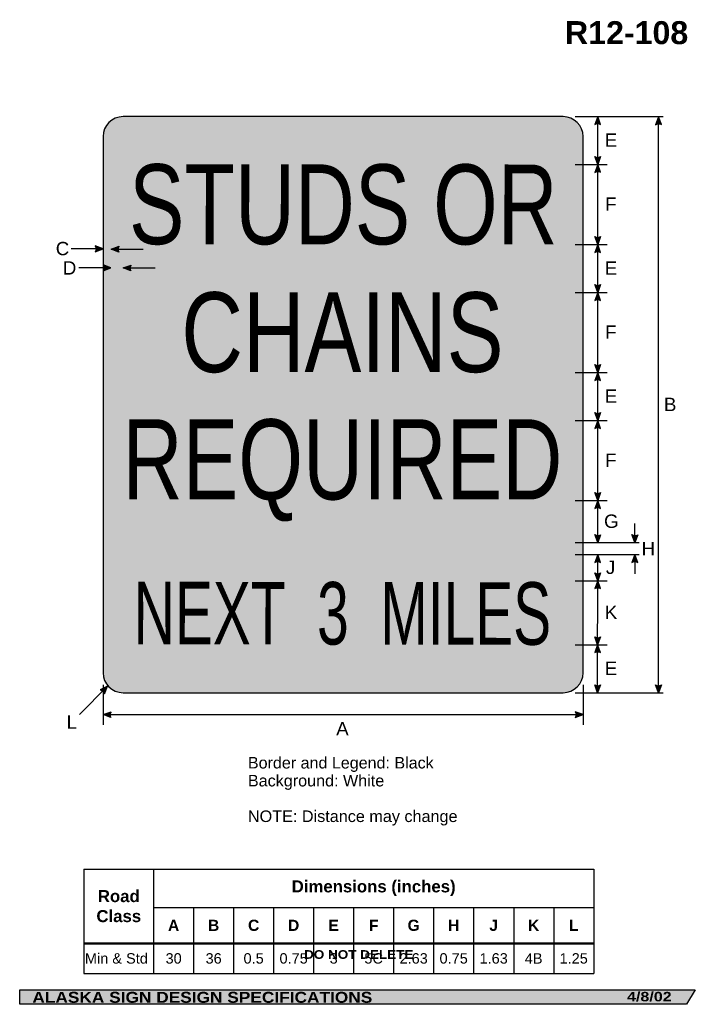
# Model space of a CAD drawing. Header units: feet. Extents: x 3.7 to 45.9, y 0.2 to 61.7.
import ezdxf
from ezdxf.enums import TextEntityAlignment as Align

# ---------------------------------------------------------------- set-up
doc = ezdxf.new("R2010")
doc.units = ezdxf.units.FT
doc.header["$MEASUREMENT"] = 0
doc.layers.add('Sign', color=7, linetype='Continuous')
doc.styles.add('ARIAL', font='arial.ttf')
doc.styles.add('ARIAL B', font='arialbd.ttf')
doc.styles.add('ARIAL BLACK B', font='ariblk.ttf')
doc.styles.add('ARIAL BLACK BI', font='ariblk.ttf')
doc.styles.add('FHWA SERIES B2000EX', font='txt')
doc.styles.add('FHWA SERIES C2000EX', font='txt')

# ---------------------------------------------------------------- blocks, each defined once
blk = doc.blocks.new('*T2')
at = {"color": 0, "linetype": 'ByBlock', "lineweight": -2, "transparency": 16777216}
for p, q in [((0, 0), (31.85556261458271, 0)), ((0, 0), (0, -6.531655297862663)), ((4.355562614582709, 0), (4.355562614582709, -6.531655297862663)), ((31.85556261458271, 0), (31.85556261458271, -6.531655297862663)), ((4.355562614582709, -2.393777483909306), (31.85556261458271, -2.393777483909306)), ((6.855562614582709, -2.393777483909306), (6.855562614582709, -6.531655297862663)), ((9.35556261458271, -2.393777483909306), (9.35556261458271, -6.531655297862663)), ((11.85556261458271, -2.393777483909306), (11.85556261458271, -6.531655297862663)), ((14.35556261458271, -2.393777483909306), (14.35556261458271, -6.531655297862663)), ((16.85556261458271, -2.393777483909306), (16.85556261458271, -6.531655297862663)), ((19.35556261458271, -2.393777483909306), (19.35556261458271, -6.531655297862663)), ((21.85556261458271, -2.393777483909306), (21.85556261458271, -6.531655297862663)), ((24.35556261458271, -2.393777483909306), (24.35556261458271, -6.531655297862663)), ((26.85556261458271, -2.393777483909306), (26.85556261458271, -6.531655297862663)), ((29.35556261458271, -2.393777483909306), (29.35556261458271, -6.531655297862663)), ((0, -4.645068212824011), (31.85556261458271, -4.645068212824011)), ((0, -6.531655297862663), (31.85556261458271, -6.531655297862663))]:
    blk.add_line(p, q, dxfattribs=at)
at = {"color": 18, "transparency": 16777216}
for s, insert, char_height, width, attachment_point, style in [('Road Class', (2.177781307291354, -2.322534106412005), 0.75, 4.235562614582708, 5, 'ARIAL B'), ('Dimensions (inches)', (18.10556261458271, -1.196888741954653), 0.75, 27.38, 5, 'ARIAL B'), ('C', (10.60556261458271, -3.519422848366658), 0.7, 2.379999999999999, 5, 'ARIAL B'), ('G', (20.60556261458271, -3.519422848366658), 0.7, 2.379999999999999, 5, 'ARIAL B'), ('A', (5.605562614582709, -3.519422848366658), 0.7, 2.379999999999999, 5, 'ARIAL B'), ('B', (8.105562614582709, -3.519422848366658), 0.7, 2.379999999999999, 5, 'ARIAL B'), ('D', (13.10556261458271, -3.519422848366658), 0.7, 2.379999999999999, 5, 'ARIAL B'), ('E', (15.60556261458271, -3.519422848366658), 0.7, 2.379999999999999, 5, 'ARIAL B'), ('F', (18.10556261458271, -3.519422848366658), 0.7, 2.379999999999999, 5, 'ARIAL B'), ('H', (23.10556261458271, -3.519422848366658), 0.7, 2.379999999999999, 5, 'ARIAL B'), ('J', (25.60556261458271, -3.519422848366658), 0.7, 2.379999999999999, 5, 'ARIAL B'), ('K', (28.10556261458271, -3.519422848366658), 0.7, 2.379999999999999, 5, 'ARIAL B'), ('L', (30.60556261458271, -3.519422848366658), 0.7, 2.379999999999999, 5, 'ARIAL B'), ('Min & Std', (0.0599999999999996, -5.588361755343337), 0.65, 4.235562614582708, 4, 'ARIAL'), ('30', (5.605562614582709, -5.588361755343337), 0.65, 2.379999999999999, 5, 'ARIAL'), ('36', (8.105562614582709, -5.588361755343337), 0.65, 2.379999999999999, 5, 'ARIAL'), ('0.5', (10.60556261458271, -5.588361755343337), 0.65, 2.379999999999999, 5, 'ARIAL'), ('0.75', (13.10556261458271, -5.588361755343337), 0.65, 2.379999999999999, 5, 'ARIAL'), ('3', (15.60556261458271, -5.588361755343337), 0.65, 2.379999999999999, 5, 'ARIAL'), ('5C', (18.10556261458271, -5.588361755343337), 0.65, 2.379999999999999, 5, 'ARIAL'), ('2.63', (20.60556261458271, -5.588361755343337), 0.65, 2.379999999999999, 5, 'ARIAL'), ('0.75', (23.10556261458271, -5.588361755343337), 0.65, 2.379999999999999, 5, 'ARIAL'), ('1.63', (25.60556261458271, -5.588361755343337), 0.65, 2.379999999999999, 5, 'ARIAL'), ('4B', (28.10556261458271, -5.588361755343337), 0.65, 2.379999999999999, 5, 'ARIAL'), ('1.25', (30.60556261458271, -5.588361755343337), 0.65, 2.379999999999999, 5, 'ARIAL')]:
    blk.add_mtext(s, dxfattribs=dict(at, insert=insert, char_height=char_height, width=width, attachment_point=attachment_point, style=style))

msp = doc.modelspace()

# ---------------------------------------------------------------- hatches: boundary and pattern name
h = msp.add_hatch(color=256)
h.dxf.hatch_style = 1
edge = h.paths.add_edge_path()
edge.add_line((40.00587074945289, 55.14914409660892), (39.82031251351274, 55.6415206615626))
edge.add_line((39.82031251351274, 55.6415206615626), (39.6360359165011, 55.14497698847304))
edge.add_arc((39.8240201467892, 54.87487788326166), 0.3290768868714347, 56.45386549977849, 124.83723844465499, ccw=False)
h = msp.add_hatch(color=256)
h.dxf.hatch_style = 1
edge = h.paths.add_edge_path()
edge.add_line((43.80400182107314, 55.14304660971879), (43.618443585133, 55.63542317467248))
edge.add_line((43.618443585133, 55.63542317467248), (43.43416698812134, 55.13887950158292))
edge.add_arc((43.62215121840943, 54.86878039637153), 0.3290768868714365, 56.453865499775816, 124.83723844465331, ccw=False)
h = msp.add_hatch(color=256)
h.dxf.hatch_style = 1
edge = h.paths.add_edge_path()
edge.add_line((40.0055901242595, 53.14671980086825), (39.82003188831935, 52.65434323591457))
edge.add_line((39.82003188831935, 52.65434323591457), (39.63575529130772, 53.15088690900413))
edge.add_arc((39.8237395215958, 53.4209860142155), 0.3290768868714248, 235.1627615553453, 303.5461345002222)
h = msp.add_hatch(color=256)
h.dxf.hatch_style = 1
edge = h.paths.add_edge_path()
edge.add_line((40.00576272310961, 52.16243174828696), (39.82020448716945, 52.65480831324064))
edge.add_line((39.82020448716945, 52.65480831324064), (39.63592789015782, 52.15826464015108))
edge.add_arc((39.82391212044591, 51.8881655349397), 0.3290768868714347, 56.45386549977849, 124.83723844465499, ccw=False)
h = msp.add_hatch(color=256)
h.dxf.hatch_style = 1
edge = h.paths.add_edge_path()
edge.add_line((40.00558185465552, 48.14653384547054), (39.8200236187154, 47.65415728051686))
edge.add_line((39.8200236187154, 47.65415728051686), (39.63574702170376, 48.15070095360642))
edge.add_arc((39.82373125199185, 48.42080005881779), 0.3290768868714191, 235.1627615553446, 303.5461345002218)
h = msp.add_hatch(color=256)
h.dxf.hatch_style = 1
edge = h.paths.add_edge_path()
edge.add_line((8.417310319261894, 47.19054745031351), (8.90950137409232, 47.3765971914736))
edge.add_line((8.90950137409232, 47.3765971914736), (8.412773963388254, 47.56037793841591))
edge.add_arc((8.142862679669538, 47.37212412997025), 0.3290768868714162, -33.488929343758, 34.894443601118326, ccw=False)
at = {"true_color": 0xffffff}
h = msp.add_hatch(color=7, dxfattribs=at)
h.dxf.hatch_style = 1
edge = h.paths.add_edge_path()
edge.add_line((9.901846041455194, 47.18301821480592), (9.409654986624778, 47.36906795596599))
edge.add_line((9.409654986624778, 47.36906795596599), (9.906382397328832, 47.55284870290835))
edge.add_arc((10.17629368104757, 47.36459489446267), 0.3290768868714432, 145.105556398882, 213.4889293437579)
h = msp.add_hatch(color=256)
h.dxf.hatch_style = 1
edge = h.paths.add_edge_path()
edge.add_line((40.00558185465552, 47.16178071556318), (39.8200236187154, 47.65415728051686))
edge.add_line((39.8200236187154, 47.65415728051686), (39.63574702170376, 47.15761360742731))
edge.add_arc((39.82373125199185, 46.88751450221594), 0.3290768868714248, 56.4538654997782, 124.8372384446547, ccw=False)
h = msp.add_hatch(color=256)
h.dxf.hatch_style = 1
edge = h.paths.add_edge_path()
edge.add_line((8.91323216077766, 46.01016665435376), (9.405423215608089, 46.19621639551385))
edge.add_line((9.405423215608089, 46.19621639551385), (8.90869580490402, 46.37999714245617))
edge.add_arc((8.638784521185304, 46.1917433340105), 0.3290768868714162, -33.488929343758, 34.894443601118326, ccw=False)
h = msp.add_hatch(color=256)
h.dxf.hatch_style = 1
edge = h.paths.add_edge_path()
edge.add_line((10.65281902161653, 45.99941146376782), (10.16062796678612, 46.1854612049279))
edge.add_line((10.16062796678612, 46.1854612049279), (10.65735537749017, 46.36924195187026))
edge.add_arc((10.9272666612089, 46.18098814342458), 0.3290768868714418, 145.1055563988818, 213.4889293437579)
h = msp.add_hatch(color=256)
h.dxf.hatch_style = 1
edge = h.paths.add_edge_path()
edge.add_line((40.00547334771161, 45.14653385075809), (39.81991511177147, 44.65415728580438))
edge.add_line((39.81991511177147, 44.65415728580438), (39.63563851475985, 45.15070095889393))
edge.add_arc((39.82362274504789, 45.42080006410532), 0.3290768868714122, 235.1627615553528, 303.5461345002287)
h = msp.add_hatch(color=256)
h.dxf.hatch_style = 1
edge = h.paths.add_edge_path()
edge.add_line((40.00547334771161, 44.16178072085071), (39.81991511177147, 44.65415728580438))
edge.add_line((39.81991511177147, 44.65415728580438), (39.63563851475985, 44.15761361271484))
edge.add_arc((39.82362274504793, 43.88751450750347), 0.3290768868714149, 56.45386549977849, 124.83723844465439, ccw=False)
h = msp.add_hatch(color=256)
h.dxf.hatch_style = 1
edge = h.paths.add_edge_path()
edge.add_line((40.0052925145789, 40.14685938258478), (39.81973427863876, 39.6544828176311))
edge.add_line((39.81973427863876, 39.6544828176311), (39.63545768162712, 40.15102649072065))
edge.add_arc((39.8234419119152, 40.42112559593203), 0.3290768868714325, 235.1627615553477, 303.5461345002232)
h = msp.add_hatch(color=256)
h.dxf.hatch_style = 1
edge = h.paths.add_edge_path()
edge.add_line((40.0052925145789, 39.16210625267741), (39.81973427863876, 39.65448281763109))
edge.add_line((39.81973427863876, 39.65448281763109), (39.63545768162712, 39.15793914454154))
edge.add_arc((39.8234419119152, 38.88784003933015), 0.3290768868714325, 56.45386549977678, 124.83723844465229, ccw=False)
h = msp.add_hatch(color=256)
h.dxf.hatch_style = 1
edge = h.paths.add_edge_path()
edge.add_line((40.00543857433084, 37.14653386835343), (39.81988033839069, 36.65415730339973))
edge.add_line((39.81988033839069, 36.65415730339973), (39.63560374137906, 37.15070097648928))
edge.add_arc((39.82358797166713, 37.42080008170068), 0.3290768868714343, 235.1627615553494, 303.5461345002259)
h = msp.add_hatch(color=256)
h.dxf.hatch_style = 1
edge = h.paths.add_edge_path()
edge.add_line((40.00543857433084, 36.16178073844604), (39.81988033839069, 36.65415730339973))
edge.add_line((39.81988033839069, 36.65415730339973), (39.63560374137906, 36.15761363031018))
edge.add_arc((39.82358797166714, 35.88751452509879), 0.3290768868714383, 56.453865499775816, 124.8372384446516, ccw=False)
h = msp.add_hatch(color=256)
h.dxf.hatch_style = 1
edge = h.paths.add_edge_path()
edge.add_line((40.00500308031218, 32.14458075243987), (39.81944484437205, 31.65220418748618))
edge.add_line((39.81944484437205, 31.65220418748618), (39.63516824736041, 32.14874786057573))
edge.add_arc((39.82315247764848, 32.41884696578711), 0.3290768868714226, 235.162761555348, 303.5461345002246)
h = msp.add_hatch(color=256)
h.dxf.hatch_style = 1
edge = h.paths.add_edge_path()
edge.add_line((40.00500308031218, 31.15982762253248), (39.81944484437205, 31.65220418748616))
edge.add_line((39.81944484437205, 31.65220418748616), (39.63516824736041, 31.15566051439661))
edge.add_arc((39.82315247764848, 30.88556140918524), 0.3290768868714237, 56.45386549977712, 124.8372384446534, ccw=False)
h = msp.add_hatch(color=256)
h.dxf.hatch_style = 1
edge = h.paths.add_edge_path()
edge.add_line((40.00490799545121, 29.51567450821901), (39.81934975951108, 29.02329794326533))
edge.add_line((39.81934975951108, 29.02329794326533), (39.63507316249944, 29.51984161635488))
edge.add_arc((39.82305739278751, 29.78994072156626), 0.3290768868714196, 235.1627615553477, 303.5461345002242)
h = msp.add_hatch(color=256)
h.dxf.hatch_style = 1
edge = h.paths.add_edge_path()
edge.add_line((42.32796710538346, 29.51567450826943), (42.14240886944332, 29.02329794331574))
edge.add_line((42.14240886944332, 29.02329794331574), (41.95813227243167, 29.51984161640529))
edge.add_arc((42.14611650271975, 29.78994072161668), 0.3290768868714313, 235.1627615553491, 303.5461345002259)
h = msp.add_hatch(color=256)
h.dxf.hatch_style = 1
edge = h.paths.add_edge_path()
edge.add_line((40.00488084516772, 27.78027033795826), (39.81932260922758, 28.27264690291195))
edge.add_line((39.81932260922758, 28.27264690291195), (39.63504601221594, 27.7761032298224))
edge.add_arc((39.82303024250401, 27.50600412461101), 0.3290768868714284, 56.45386549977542, 124.83723844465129, ccw=False)
h = msp.add_hatch(color=256)
h.dxf.hatch_style = 1
edge = h.paths.add_edge_path()
edge.add_line((42.32275877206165, 27.77831721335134), (42.1372005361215, 28.27069377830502))
edge.add_line((42.1372005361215, 28.27069377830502), (41.95292393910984, 27.77415010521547))
edge.add_arc((42.14090816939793, 27.50405100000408), 0.3290768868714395, 56.453865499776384, 124.837238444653, ccw=False)
h = msp.add_hatch(color=256)
h.dxf.hatch_style = 1
edge = h.paths.add_edge_path()
edge.add_line((40.00482189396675, 27.13514065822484), (39.8192636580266, 26.64276409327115))
edge.add_line((39.8192636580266, 26.64276409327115), (39.63498706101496, 27.1393077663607))
edge.add_arc((39.82297129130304, 27.40940687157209), 0.3290768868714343, 235.1627615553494, 303.5461345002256)
h = msp.add_hatch(color=256)
h.dxf.hatch_style = 1
edge = h.paths.add_edge_path()
edge.add_line((40.00482189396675, 26.15038752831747), (39.8192636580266, 26.64276409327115))
edge.add_line((39.8192636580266, 26.64276409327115), (39.63498706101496, 26.1462204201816))
edge.add_arc((39.82297129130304, 25.87612131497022), 0.3290768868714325, 56.453865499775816, 124.83723844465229, ccw=False)
h = msp.add_hatch(color=256)
h.dxf.hatch_style = 1
edge = h.paths.add_edge_path()
edge.add_line((40.00467718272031, 23.13416410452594), (39.81911894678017, 22.64178753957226))
edge.add_line((39.81911894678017, 22.64178753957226), (39.63484234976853, 23.13833121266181))
edge.add_arc((39.82282658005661, 23.4084303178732), 0.3290768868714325, 235.1627615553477, 303.5461345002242)
h = msp.add_hatch(color=256)
h.dxf.hatch_style = 1
edge = h.paths.add_edge_path()
edge.add_line((40.00467718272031, 22.14941097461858), (39.81911894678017, 22.64178753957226))
edge.add_line((39.81911894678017, 22.64178753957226), (39.63484234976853, 22.14524386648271))
edge.add_arc((39.82282658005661, 21.87514476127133), 0.3290768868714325, 56.453865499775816, 124.83723844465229, ccw=False)
h = msp.add_hatch(color=256)
h.dxf.hatch_style = 1
edge = h.paths.add_edge_path()
edge.add_line((8.992245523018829, 19.56783256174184), (9.195959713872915, 20.05297900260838))
edge.add_line((9.195959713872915, 20.05297900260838), (8.720788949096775, 19.81904262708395))
edge.add_arc((8.671637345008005, 19.49365713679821), 0.3290768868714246, 13.026667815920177, 81.41004076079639, ccw=False)
h = msp.add_hatch(color=256)
h.dxf.hatch_style = 1
edge = h.paths.add_edge_path()
edge.add_line((40.00456866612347, 20.13389722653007), (39.81901043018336, 19.64152066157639))
edge.add_line((39.81901043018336, 19.64152066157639), (39.63473383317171, 20.13806433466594))
edge.add_arc((39.82271806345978, 20.40816343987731), 0.3290768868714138, 235.162761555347, 303.5461345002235)
h = msp.add_hatch(color=256)
h.dxf.hatch_style = 1
edge = h.paths.add_edge_path()
edge.add_line((43.80400182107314, 20.13389722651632), (43.618443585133, 19.64152066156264))
edge.add_line((43.618443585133, 19.64152066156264), (43.43416698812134, 20.13806433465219))
edge.add_arc((43.62215121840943, 20.40816343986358), 0.3290768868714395, 235.162761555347, 303.5461345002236)
h = msp.add_hatch(color=256)
h.dxf.hatch_style = 1
edge = h.paths.add_edge_path()
edge.add_line((9.401692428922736, 18.08478360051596), (8.909501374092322, 18.27083334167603))
edge.add_line((8.909501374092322, 18.27083334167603), (9.406228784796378, 18.45461408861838))
edge.add_arc((9.676140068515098, 18.2663602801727), 0.3290768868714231, 145.105556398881, 213.4889293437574)
h = msp.add_hatch(color=256)
h.dxf.hatch_style = 1
edge = h.paths.add_edge_path()
edge.add_line((38.41405896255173, 18.08478360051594), (38.90625001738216, 18.27083334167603))
edge.add_line((38.90625001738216, 18.27083334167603), (38.4095226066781, 18.45461408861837))
edge.add_arc((38.13961132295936, 18.2663602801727), 0.3290768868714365, -33.48892934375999, 34.894443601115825, ccw=False)
at = {"layer": 'Sign', "true_color": 0xffffff}
h = msp.add_hatch(color=7, dxfattribs=at)
edge = h.paths.add_edge_path(flags=0)
edge.add_spline(control_points=[(10.15950137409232, 55.6415206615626), (10.15950137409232, 55.6415206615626), (37.65950137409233, 55.6415206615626), (37.65950137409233, 55.6415206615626), (38.34939515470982, 55.6415206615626), (38.90950137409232, 55.0814144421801), (38.90950137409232, 54.3915206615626), (38.90950137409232, 54.3915206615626), (38.90950137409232, 20.89152066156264), (38.90950137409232, 20.89152066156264), (38.90950137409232, 20.20162688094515), (38.34939515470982, 19.64152066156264), (37.65950137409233, 19.64152066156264), (37.65950137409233, 19.64152066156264), (10.15950137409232, 19.64152066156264), (10.15950137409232, 19.64152066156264), (9.469607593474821, 19.64152066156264), (8.90950137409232, 20.20162688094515), (8.90950137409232, 20.89152066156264), (8.90950137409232, 20.89152066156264), (8.90950137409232, 54.3915206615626), (8.90950137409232, 54.3915206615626), (8.90950137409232, 55.0814144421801), (9.469607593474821, 55.6415206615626), (10.15950137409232, 55.6415206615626)], knot_values=[0, 0, 0, 0, 1, 1, 1, 2, 2, 2, 3, 3, 3, 4, 4, 4, 5, 5, 5, 6, 6, 6, 7, 7, 7, 8, 8, 8, 8], degree=3, periodic=0)
at = {"layer": 'Sign', "true_color": 0x000000}
h = msp.add_hatch(color=18, dxfattribs=at)
edge = h.paths.add_edge_path(flags=0)
edge.add_spline(control_points=[(10.40950137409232, 55.1415206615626), (10.40950137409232, 55.1415206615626), (37.40950137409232, 55.1415206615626), (37.40950137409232, 55.1415206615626), (37.96141639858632, 55.1415206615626), (38.40950137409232, 54.6934356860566), (38.40950137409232, 54.1415206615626), (38.40950137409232, 54.1415206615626), (38.40950137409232, 21.14152066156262), (38.40950137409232, 21.14152066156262), (38.40950137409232, 20.58960563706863), (37.96141639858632, 20.14152066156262), (37.40950137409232, 20.14152066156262), (37.40950137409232, 20.14152066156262), (10.40950137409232, 20.14152066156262), (10.40950137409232, 20.14152066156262), (9.857586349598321, 20.14152066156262), (9.40950137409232, 20.58960563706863), (9.40950137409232, 21.14152066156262), (9.40950137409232, 21.14152066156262), (9.40950137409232, 54.1415206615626), (9.40950137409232, 54.1415206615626), (9.40950137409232, 54.6934356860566), (9.857586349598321, 55.1415206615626), (10.40950137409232, 55.1415206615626)], knot_values=[0, 0, 0, 0, 1, 1, 1, 2, 2, 2, 3, 3, 3, 4, 4, 4, 5, 5, 5, 6, 6, 6, 7, 7, 7, 8, 8, 8, 8], degree=3, periodic=0)
at = {"layer": 'Sign', "true_color": 0xffffff}
h = msp.add_hatch(color=7, dxfattribs=at)
edge = h.paths.add_edge_path(flags=0)
edge.add_spline(control_points=[(10.85950137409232, 54.3915206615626), (10.85950137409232, 54.3915206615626), (36.95950137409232, 54.3915206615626), (36.95950137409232, 54.3915206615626), (37.34584189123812, 54.3915206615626), (37.65950137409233, 54.07786117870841), (37.65950137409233, 53.6915206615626), (37.65950137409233, 53.6915206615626), (37.65950137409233, 21.59152066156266), (37.65950137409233, 21.59152066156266), (37.65950137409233, 21.20518014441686), (37.34584189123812, 20.89152066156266), (36.95950137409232, 20.89152066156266), (36.95950137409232, 20.89152066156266), (10.85950137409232, 20.89152066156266), (10.85950137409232, 20.89152066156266), (10.47316085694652, 20.89152066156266), (10.15950137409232, 21.20518014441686), (10.15950137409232, 21.59152066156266), (10.15950137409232, 21.59152066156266), (10.15950137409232, 53.6915206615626), (10.15950137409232, 53.6915206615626), (10.15950137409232, 54.07786117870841), (10.47316085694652, 54.3915206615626), (10.85950137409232, 54.3915206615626)], knot_values=[0, 0, 0, 0, 1, 1, 1, 2, 2, 2, 3, 3, 3, 4, 4, 4, 5, 5, 5, 6, 6, 6, 7, 7, 7, 8, 8, 8, 8], degree=3, periodic=0)
at = {"layer": 'Sign', "true_color": 0x000000}
for points in [[(9.880527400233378, 29.02459998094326), (37.83104819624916, 29.02459998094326), (37.83104819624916, 28.27459998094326), (9.880527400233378, 28.27459998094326)], [(3.699686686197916, 1.066867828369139), (45.92097727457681, 1.066867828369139), (45.37503178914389, 0.1671574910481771), (3.701084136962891, 0.1671574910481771)]]:
    msp.add_hatch(color=18, dxfattribs=at).paths.add_polyline_path(points, flags=0)

# ---------------------------------------------------------------- linework, layer by layer
for p, q in [((7.714131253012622, 8.620834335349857), (39.56969386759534, 8.620834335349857)), ((7.714131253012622, 4.010301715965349), (39.56969386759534, 4.010301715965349)), ((7.714131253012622, 3.952162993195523), (39.56969386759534, 3.952162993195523))]:
    msp.add_line(p, q)
for points in [[(40.00587074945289, 55.14914409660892), (39.82031251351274, 55.6415206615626), (39.6360359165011, 55.14497698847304, -0.307560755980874), (40.00587074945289, 55.14914409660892, -4.141293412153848)], [(43.80400182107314, 55.14304660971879), (43.618443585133, 55.63542317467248), (43.43416698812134, 55.13887950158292, -0.307560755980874), (43.80400182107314, 55.14304660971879, -4.141293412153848)], [(40.0055901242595, 53.14671980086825), (39.82003188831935, 52.65434323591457), (39.63575529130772, 53.15088690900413, 0.307560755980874), (40.0055901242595, 53.14671980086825, 4.141293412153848)], [(40.00576272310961, 52.16243174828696), (39.82020448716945, 52.65480831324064), (39.63592789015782, 52.15826464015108, -0.307560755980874), (40.00576272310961, 52.16243174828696, -4.141293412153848)], [(40.00558185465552, 48.14653384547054), (39.8200236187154, 47.65415728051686), (39.63574702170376, 48.15070095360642, 0.307560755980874), (40.00558185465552, 48.14653384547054, 4.141293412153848)], [(8.417310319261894, 47.19054745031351), (8.90950137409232, 47.3765971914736), (8.412773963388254, 47.56037793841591, -0.307560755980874), (8.417310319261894, 47.19054745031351, -4.141293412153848)], [(40.00558185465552, 47.16178071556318), (39.8200236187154, 47.65415728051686), (39.63574702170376, 47.15761360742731, -0.307560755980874), (40.00558185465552, 47.16178071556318, -4.141293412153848)], [(8.91323216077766, 46.01016665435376), (9.405423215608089, 46.19621639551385), (8.90869580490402, 46.37999714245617, -0.307560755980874), (8.91323216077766, 46.01016665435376, -4.141293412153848)], [(10.65281902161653, 45.99941146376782), (10.16062796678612, 46.1854612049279), (10.65735537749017, 46.36924195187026, 0.307560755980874), (10.65281902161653, 45.99941146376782, 4.141293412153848)], [(40.00547334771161, 45.14653385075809), (39.81991511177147, 44.65415728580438), (39.63563851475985, 45.15070095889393, 0.307560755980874), (40.00547334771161, 45.14653385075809, 4.141293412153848)], [(40.00547334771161, 44.16178072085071), (39.81991511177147, 44.65415728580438), (39.63563851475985, 44.15761361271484, -0.307560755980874), (40.00547334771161, 44.16178072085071, -4.141293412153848)], [(40.0052925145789, 40.14685938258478), (39.81973427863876, 39.6544828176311), (39.63545768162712, 40.15102649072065, 0.307560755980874), (40.0052925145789, 40.14685938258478, 4.141293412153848)], [(40.0052925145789, 39.16210625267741), (39.81973427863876, 39.65448281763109), (39.63545768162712, 39.15793914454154, -0.307560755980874), (40.0052925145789, 39.16210625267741, -4.141293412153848)], [(40.00543857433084, 37.14653386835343), (39.81988033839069, 36.65415730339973), (39.63560374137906, 37.15070097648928, 0.307560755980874), (40.00543857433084, 37.14653386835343, 4.141293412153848)], [(40.00543857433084, 36.16178073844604), (39.81988033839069, 36.65415730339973), (39.63560374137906, 36.15761363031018, -0.307560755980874), (40.00543857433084, 36.16178073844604, -4.141293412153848)], [(40.00500308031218, 32.14458075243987), (39.81944484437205, 31.65220418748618), (39.63516824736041, 32.14874786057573, 0.307560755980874), (40.00500308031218, 32.14458075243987, 4.141293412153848)], [(40.00500308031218, 31.15982762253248), (39.81944484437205, 31.65220418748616), (39.63516824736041, 31.15566051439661, -0.307560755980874), (40.00500308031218, 31.15982762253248, -4.141293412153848)], [(40.00490799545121, 29.51567450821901), (39.81934975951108, 29.02329794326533), (39.63507316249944, 29.51984161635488, 0.307560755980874), (40.00490799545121, 29.51567450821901, 4.141293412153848)], [(42.32796710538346, 29.51567450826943), (42.14240886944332, 29.02329794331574), (41.95813227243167, 29.51984161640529, 0.307560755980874), (42.32796710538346, 29.51567450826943, 4.141293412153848)], [(40.00488084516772, 27.78027033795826), (39.81932260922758, 28.27264690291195), (39.63504601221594, 27.7761032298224, -0.307560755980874), (40.00488084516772, 27.78027033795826, -4.141293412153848)], [(42.32275877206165, 27.77831721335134), (42.1372005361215, 28.27069377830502), (41.95292393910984, 27.77415010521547, -0.307560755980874), (42.32275877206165, 27.77831721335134, -4.141293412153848)], [(40.00482189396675, 27.13514065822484), (39.8192636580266, 26.64276409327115), (39.63498706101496, 27.1393077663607, 0.307560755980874), (40.00482189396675, 27.13514065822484, 4.141293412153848)], [(40.00482189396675, 26.15038752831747), (39.8192636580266, 26.64276409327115), (39.63498706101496, 26.1462204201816, -0.307560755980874), (40.00482189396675, 26.15038752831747, -4.141293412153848)], [(40.00467718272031, 23.13416410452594), (39.81911894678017, 22.64178753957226), (39.63484234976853, 23.13833121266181, 0.307560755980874), (40.00467718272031, 23.13416410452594, 4.141293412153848)], [(40.00467718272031, 22.14941097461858), (39.81911894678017, 22.64178753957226), (39.63484234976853, 22.14524386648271, -0.307560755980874), (40.00467718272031, 22.14941097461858, -4.141293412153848)], [(8.992245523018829, 19.56783256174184), (9.195959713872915, 20.05297900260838), (8.720788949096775, 19.81904262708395, -0.307560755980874), (8.992245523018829, 19.56783256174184, -4.141293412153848)], [(40.00456866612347, 20.13389722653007), (39.81901043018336, 19.64152066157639), (39.63473383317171, 20.13806433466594, 0.307560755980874), (40.00456866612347, 20.13389722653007, 4.141293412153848)], [(43.80400182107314, 20.13389722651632), (43.618443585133, 19.64152066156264), (43.43416698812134, 20.13806433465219, 0.307560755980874), (43.80400182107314, 20.13389722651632, 4.141293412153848)], [(9.401692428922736, 18.08478360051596), (8.909501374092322, 18.27083334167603), (9.406228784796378, 18.45461408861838, 0.307560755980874), (9.401692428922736, 18.08478360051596, 4.141293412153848)], [(38.41405896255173, 18.08478360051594), (38.90625001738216, 18.27083334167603), (38.4095226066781, 18.45461408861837, -0.307560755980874), (38.41405896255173, 18.08478360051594, -4.141293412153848)]]:
    msp.add_lwpolyline(points, format="xyb")
at = {"color": 7, "true_color": 0xffffff}
msp.add_lwpolyline([(9.901846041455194, 47.18301821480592), (9.409654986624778, 47.36906795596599), (9.906382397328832, 47.55284870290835, 0.307560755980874), (9.901846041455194, 47.18301821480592, 4.141293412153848)], format="xyb", dxfattribs=at)
at = {"layer": 'Sign', "color": 18, "lineweight": -3, "true_color": 0x000000}
for p, q in [((38.40755209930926, 55.6415206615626), (43.90755209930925, 55.6415206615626)), ((39.81934975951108, 29.02329794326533), (39.82031251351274, 55.6415206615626)), ((43.618443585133, 19.63542317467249), (43.618443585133, 55.63542317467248)), ((38.40917319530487, 52.65480831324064), (40.40917319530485, 52.65480831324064)), ((38.40917319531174, 47.65415728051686), (40.40917319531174, 47.65415728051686)), ((8.90950137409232, 47.3765971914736), (6.909501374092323, 47.3765971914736)), ((10.15948659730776, 47.36906795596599), (11.40965498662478, 47.36906795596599)), ((9.40542321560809, 46.19621639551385), (7.405423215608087, 46.19621639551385)), ((10.16062796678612, 46.1854612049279), (12.16062796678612, 46.1854612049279)), ((38.40917319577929, 44.65415728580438), (40.40917319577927, 44.65415728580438)), ((38.40559246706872, 39.65448281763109), (40.40559246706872, 39.65448281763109)), ((38.40917319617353, 36.65415730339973), (40.40917319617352, 36.65415730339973)), ((38.40917319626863, 31.65220418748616), (40.40917319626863, 31.65220418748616)), ((42.14240886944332, 29.02329794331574), (42.14240886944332, 30.22329794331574)), ((38.40852215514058, 29.02329794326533), (42.40852215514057, 29.02329794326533)), ((38.40884767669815, 28.27264690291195), (42.40884767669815, 28.27264690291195)), ((39.81901043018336, 19.64152066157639), (39.81932260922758, 28.27264690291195)), ((42.1372005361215, 28.27069377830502), (42.1372005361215, 27.07069377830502)), ((38.4088476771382, 26.64276409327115), (40.4088476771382, 26.64276409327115)), ((38.4068945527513, 22.64178753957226), (40.4068945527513, 22.64178753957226)), ((9.195959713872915, 20.05297900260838), (7.428192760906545, 18.28521204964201)), ((8.90950137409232, 20.14062500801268), (8.90950137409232, 17.64062500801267)), ((38.90950137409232, 20.14062500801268), (38.90950137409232, 17.64062500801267)), ((38.40755209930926, 19.64152066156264), (43.90755209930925, 19.64152066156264)), ((8.906250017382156, 18.27083334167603), (38.90625001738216, 18.27083334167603))]:
    msp.add_line(p, q, dxfattribs=at)
at = {"layer": 'Sign', "color": 7, "lineweight": -3, "true_color": 0xffffff}
msp.add_line((9.409654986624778, 47.36906795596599), (10.15948659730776, 47.36906795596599), dxfattribs=at)
at = {"layer": 'Sign', "color": 250, "lineweight": -3, "true_color": 0x1f1a17}
msp.add_lwpolyline([(3.699686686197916, 1.066867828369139), (45.92097727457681, 1.066867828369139), (45.37503178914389, 0.1671574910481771), (3.701084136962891, 0.1671574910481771)], close=True, dxfattribs=at)
at = {"layer": 'Sign', "color": 18, "lineweight": -3, "true_color": 0x000000}
msp.add_open_spline([(10.15950137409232, 55.6415206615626), (10.15950137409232, 55.6415206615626), (37.65950137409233, 55.6415206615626), (37.65950137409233, 55.6415206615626), (38.34939515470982, 55.6415206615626), (38.90950137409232, 55.0814144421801), (38.90950137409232, 54.3915206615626), (38.90950137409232, 54.3915206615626), (38.90950137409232, 20.89152066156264), (38.90950137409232, 20.89152066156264), (38.90950137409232, 20.20162688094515), (38.34939515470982, 19.64152066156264), (37.65950137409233, 19.64152066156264), (37.65950137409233, 19.64152066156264), (10.15950137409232, 19.64152066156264), (10.15950137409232, 19.64152066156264), (9.469607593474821, 19.64152066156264), (8.90950137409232, 20.20162688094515), (8.90950137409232, 20.89152066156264), (8.90950137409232, 20.89152066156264), (8.90950137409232, 54.3915206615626), (8.90950137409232, 54.3915206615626), (8.90950137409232, 55.0814144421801), (9.469607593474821, 55.6415206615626), (10.15950137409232, 55.6415206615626)], degree=3, knots=[0, 0, 0, 0, 1, 1, 1, 2, 2, 2, 3, 3, 3, 4, 4, 4, 5, 5, 5, 6, 6, 6, 7, 7, 7, 8, 8, 8, 8], dxfattribs=at)

# ---------------------------------------------------------------- block references
msp.add_blockref('*T2', (7.714131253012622, 8.620834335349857))

# ---------------------------------------------------------------- texts
at = {"layer": 'Sign', "color": 18, "true_color": 0x000000}
for s, height, style, p, p2 in [('R12-108', 1.436888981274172, 'ARIAL B', (37.77767537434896, 60.17263854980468), (45.47767526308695, 60.17263854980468)), ('E', 0.838889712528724, 'ARIAL', (40.26439717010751, 53.75759480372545), (41.04606384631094, 53.75759480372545)), ('F', 0.833975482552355, 'ARIAL', (40.28939717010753, 49.75759481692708), (41.00106383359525, 49.75759481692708)), ('C', 0.8326166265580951, 'ARIAL', (5.95450135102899, 46.98214565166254), (6.794501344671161, 46.98214565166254)), ('D', 0.8326166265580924, 'ARIAL', (6.399813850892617, 45.77120815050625), (7.239813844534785, 45.77120815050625)), ('E', 0.838889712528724, 'ARIAL', (40.26439717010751, 45.75749065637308), (41.04606384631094, 45.75749065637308)), ('CHAINS', 4.988739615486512, 'FHWA SERIES C2000EX', (13.80241804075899, 39.67655835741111), (33.93325071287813, 39.67655835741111)), ('F', 0.833975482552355, 'ARIAL', (40.28939717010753, 41.75749066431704), (41.00106383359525, 41.75749066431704)), ('E', 0.838889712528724, 'ARIAL', (40.26439717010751, 37.75749067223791), (41.04606384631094, 37.75749067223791)), ('B', 0.838889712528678, 'ARIAL', (43.95966365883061, 37.23875650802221), (44.74133033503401, 37.23875650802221)), ('REQUIRED', 5.010042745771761, 'FHWA SERIES C2000EX', (10.12333470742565, 31.71822502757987), (37.61233534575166, 31.71822502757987)), ('F', 0.833975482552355, 'ARIAL', (40.28939717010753, 33.75618860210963), (41.00106383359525, 33.75618860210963)), ('G', 0.8374513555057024, 'ARIAL', (40.21856383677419, 29.94098027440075), (41.12856384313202, 29.94098027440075)), ('H', 0.8326166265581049, 'ARIAL', (42.56648050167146, 28.23474982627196), (43.40648049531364, 28.23474982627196)), ('J', 0.8351236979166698, 'ARIAL', (40.33523050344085, 27.06115606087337), (40.91856383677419, 27.06115606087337)), ('K', 0.838889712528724, 'ARIAL', (40.26439717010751, 24.24550502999), (41.04606384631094, 24.24550502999)), ('E', 0.838889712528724, 'ARIAL', (40.26439717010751, 20.74485399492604), (41.04606384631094, 20.74485399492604)), ('L', 0.8409013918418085, 'ARIAL', (6.628980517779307, 17.39099983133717), (7.282313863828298, 17.39099983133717)), ('A', 0.8370513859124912, 'ARIAL', (23.47651694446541, 16.97433316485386), (24.25818362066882, 16.97433316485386)), ('Border and Legend: Black', 0.7187002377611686, 'ARIAL', (17.96201324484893, 14.90436572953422), (29.57201258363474, 14.90436572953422)), ('Background: White', 0.7218586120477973, 'ARIAL', (17.96201324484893, 13.78436572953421), (26.48201294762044, 13.78436572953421)), ('NOTE: Distance may change', 0.724184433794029, 'ARIAL', (17.96201324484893, 11.55878308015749), (31.06303327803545, 11.55878308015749))]:
    msp.add_text(s, height=height, dxfattribs=dict(at, style=style)).set_placement(p, p2, align=Align.ALIGNED)
for s, height, rotation, style, p, p2 in [('STUDS OR', 4.993781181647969, 359.9593498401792, 'FHWA SERIES C2000EX', (10.53222008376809, 47.67472501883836), (37.31242293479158, 47.6557250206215)), ('NEXT  3  MILES', 3.909937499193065, 359.9273219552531, 'FHWA SERIES B2000EX', (10.82720971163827, 22.6661416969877), (36.90845995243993, 22.63305836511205))]:
    msp.add_text(s, height=height, rotation=rotation, dxfattribs=dict(at, style=style)).set_placement(p, p2, align=Align.ALIGNED)
at = {"layer": 'Sign', "color": 7, "true_color": 0xffffff}
for s, height, style, p, p2 in [('DO NOT DELETE', 0.5434563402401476, 'ARIAL BLACK B', (21.47111892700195, 3.009035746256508), (28.30361811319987, 3.009035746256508)), ('ALASKA SIGN DESIGN SPECIFICATIONS', 0.6851783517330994, 'ARIAL BLACK BI', (4.490665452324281, 0.2612482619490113), (25.73399863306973, 0.2612482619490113)), ('4/8/02', 0.5919046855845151, 'ARIAL BLACK BI', (41.65389251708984, 0.3521690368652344), (44.44222386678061, 0.3521690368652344))]:
    msp.add_text(s, height=height, dxfattribs=dict(at, style=style)).set_placement(p, p2, align=Align.ALIGNED)

doc.saveas('drawing.dxf')
